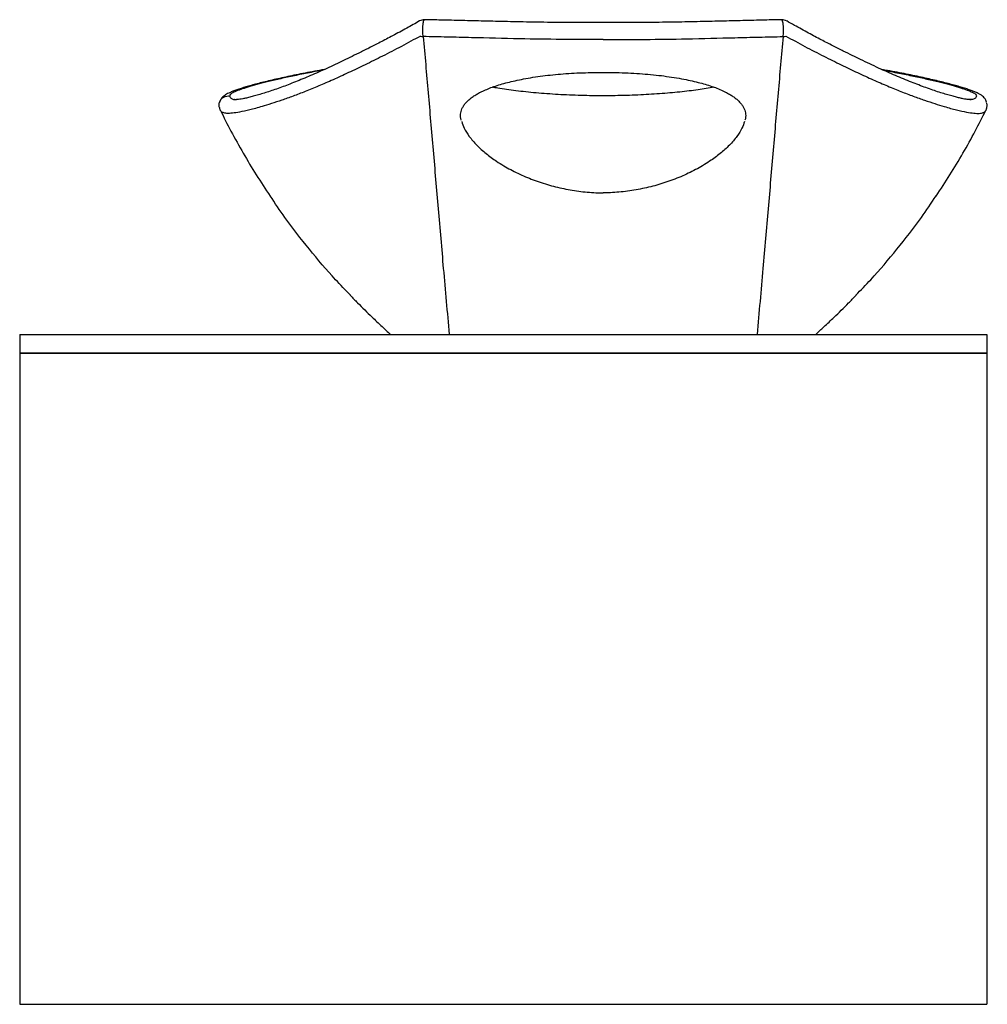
# Model space of a CAD drawing. Header units: millimetres. Extents: x 3652.907 to 3653.427, y 1962.525 to 1963.054.
import ezdxf

# ---------------------------------------------------------------- set-up
doc = ezdxf.new("R2010")
doc.units = ezdxf.units.MM
doc.layers.add('SANINDUSA', color=3, linetype='Continuous')

msp = doc.modelspace()

# ---------------------------------------------------------------- linework, layer by layer
at = {"layer": 'SANINDUSA'}
for p, q in [((3652.906717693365, 1962.885106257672), (3652.906717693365, 1962.875106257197)), ((3652.906717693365, 1962.885106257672), (3653.426717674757, 1962.885106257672)), ((3653.426717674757, 1962.885106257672), (3653.426717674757, 1962.875106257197)), ((3652.906717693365, 1962.875106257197), (3653.426717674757, 1962.875106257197)), ((3652.906717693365, 1962.874906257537), (3653.426717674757, 1962.874906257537)), ((3652.906717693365, 1962.874906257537), (3652.906717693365, 1962.52490624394)), ((3653.426717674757, 1962.874906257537), (3653.426717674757, 1962.52490624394)), ((3652.906717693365, 1962.52490624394), (3653.426717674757, 1962.52490624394))]:
    msp.add_line(p, q, dxfattribs=at)
for centre, radius, start, end in [((3653.124248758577, 1963.049258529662), 0.005000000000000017, 88.84930043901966, 119.7795505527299), ((3653.31658911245, 1963.049258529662), 0.004999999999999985, 60.2204494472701, 91.09975401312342), ((3653.124036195, 1963.050963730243), 0.005782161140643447, 251.1176798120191, 266.5951385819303), ((3653.316801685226, 1963.050963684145), 0.005782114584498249, 273.4047987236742, 288.8823828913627)]:
    msp.add_arc(centre, radius, start, end, dxfattribs=at)
for points, knots in [([(3653.121736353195, 1963.053590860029), (3653.11943247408, 1963.052285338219), (3653.114590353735, 1963.049541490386), (3653.10746599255, 1963.045710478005), (3653.100685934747, 1963.042164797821), (3653.094630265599, 1963.03908120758), (3653.089183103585, 1963.036362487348), (3653.084259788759, 1963.033945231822), (3653.079677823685, 1963.031722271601), (3653.075192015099, 1963.029601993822), (3653.070705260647, 1963.027537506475), (3653.06628369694, 1963.025563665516), (3653.062010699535, 1963.023716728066), (3653.057889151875, 1963.021996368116), (3653.053923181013, 1963.020402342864), (3653.050117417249, 1963.018934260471), (3653.046476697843, 1963.017591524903), (3653.043006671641, 1963.016373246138), (3653.039712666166, 1963.01527806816), (3653.036602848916, 1963.014304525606), (3653.033669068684, 1963.013446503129), (3653.031001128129, 1963.012721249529), (3653.028653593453, 1963.012145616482), (3653.026654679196, 1963.011722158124), (3653.024993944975, 1963.011441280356), (3653.023726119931, 1963.011298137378), (3653.022844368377, 1963.011257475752), (3653.02230199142, 1963.011280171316), (3653.022180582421, 1963.011299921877), (3653.022128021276, 1963.011308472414)], [0, 0, 0, 0, 0.0403280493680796, 0.08475846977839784, 0.1248029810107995, 0.1615638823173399, 0.1957687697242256, 0.2279365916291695, 0.2582902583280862, 0.2902167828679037, 0.3245497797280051, 0.3594823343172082, 0.3950710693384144, 0.4313506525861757, 0.4683555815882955, 0.5061196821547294, 0.5446761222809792, 0.5840574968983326, 0.6242951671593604, 0.6654199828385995, 0.7074678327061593, 0.7507751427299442, 0.7922598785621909, 0.8330864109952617, 0.8730302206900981, 0.9117759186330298, 0.9449971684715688, 0.9761878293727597, 1, 1, 1, 1]), ([(3653.123692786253, 1963.045191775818), (3653.12362723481, 1963.045605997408), (3653.123497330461, 1963.046426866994), (3653.123425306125, 1963.048169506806), (3653.123445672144, 1963.049991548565), (3653.123565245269, 1963.051670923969), (3653.123782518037, 1963.053113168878), (3653.124042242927, 1963.053981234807), (3653.124243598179, 1963.054288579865), (3653.124335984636, 1963.054242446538), (3653.124350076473, 1963.054235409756)], [0, 0, 0, 0, 0.1468277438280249, 0.2909709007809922, 0.433248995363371, 0.57453568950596, 0.7047272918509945, 0.8617621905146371, 0.9789143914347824, 1, 1, 1, 1]), ([(3653.220418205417, 1963.052747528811), (3653.21828861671, 1963.052732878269), (3653.21092418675, 1963.052682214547), (3653.198305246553, 1963.052736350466), (3653.183267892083, 1963.052903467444), (3653.169272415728, 1963.053193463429), (3653.156576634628, 1963.0534934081), (3653.144683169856, 1963.053789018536), (3653.134011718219, 1963.054046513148), (3653.12731489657, 1963.054196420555), (3653.12435094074, 1963.054262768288)], [0, 0, 0, 0, 0.06624234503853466, 0.2290757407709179, 0.3926524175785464, 0.5344764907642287, 0.6653104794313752, 0.7889916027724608, 0.9066094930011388, 0.9999999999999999, 0.9999999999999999, 0.9999999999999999, 0.9999999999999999]), ([(3653.316489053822, 1963.054269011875), (3653.314715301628, 1963.054226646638), (3653.309237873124, 1963.054095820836), (3653.299835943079, 1963.053881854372), (3653.288077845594, 1963.053586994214), (3653.275662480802, 1963.053288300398), (3653.26248975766, 1963.052995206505), (3653.248158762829, 1963.052783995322), (3653.234035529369, 1963.052686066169), (3653.224583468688, 1963.05272546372), (3653.220419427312, 1963.052742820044)], [0, 0, 0, 0, 0.0558975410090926, 0.1726141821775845, 0.2952175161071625, 0.4240796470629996, 0.5604383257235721, 0.7059765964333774, 0.8704699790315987, 1, 1, 1, 1]), ([(3653.317145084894, 1963.045191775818), (3653.317210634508, 1963.045605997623), (3653.317340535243, 1963.046426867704), (3653.317412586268, 1963.048169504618), (3653.317392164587, 1963.049991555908), (3653.31727265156, 1963.051670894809), (3653.31705532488, 1963.053113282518), (3653.316795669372, 1963.05398076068), (3653.316595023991, 1963.054288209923), (3653.316503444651, 1963.054242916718), (3653.316490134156, 1963.054236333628)], [0, 0, 0, 0, 0.1469986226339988, 0.2913095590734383, 0.4337532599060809, 0.5752042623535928, 0.7055475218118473, 0.8627650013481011, 0.9800537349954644, 1, 1, 1, 1]), ([(3653.418719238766, 1963.011307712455), (3653.418718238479, 1963.011307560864), (3653.418707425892, 1963.011305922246), (3653.418408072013, 1963.011266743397), (3653.417805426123, 1963.011262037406), (3653.416857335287, 1963.011320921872), (3653.415595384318, 1963.011480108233), (3653.414002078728, 1963.011758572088), (3653.412081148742, 1963.012170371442), (3653.409836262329, 1963.012722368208), (3653.407269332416, 1963.013418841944), (3653.404365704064, 1963.014264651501), (3653.401170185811, 1963.015262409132), (3653.397703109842, 1963.01641602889), (3653.394052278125, 1963.017701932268), (3653.390221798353, 1963.019122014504), (3653.386218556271, 1963.020676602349), (3653.382048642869, 1963.022365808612), (3653.377717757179, 1963.024189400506), (3653.373230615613, 1963.026147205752), (3653.368592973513, 1963.028238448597), (3653.363804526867, 1963.030463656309), (3653.359089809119, 1963.032720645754), (3653.354336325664, 1963.0350429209), (3653.349371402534, 1963.037496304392), (3653.343818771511, 1963.040290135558), (3653.337578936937, 1963.043496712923), (3653.330683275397, 1963.047151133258), (3653.324385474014, 1963.050560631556), (3653.320500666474, 1963.052812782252), (3653.319128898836, 1963.053608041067)], [0, 0, 0, 0, 0.003003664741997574, 0.0324680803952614, 0.0639647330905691, 0.09764411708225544, 0.1333664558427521, 0.1708416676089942, 0.2097338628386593, 0.2497290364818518, 0.290566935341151, 0.3320683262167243, 0.3754929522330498, 0.4177464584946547, 0.4589721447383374, 0.4992186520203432, 0.5385328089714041, 0.5769606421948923, 0.614547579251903, 0.651338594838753, 0.6873783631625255, 0.7227111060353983, 0.7573809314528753, 0.7870903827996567, 0.818185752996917, 0.853278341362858, 0.8907211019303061, 0.9312428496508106, 0.9757211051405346, 1, 1, 1, 1]), ([(3653.122164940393, 1963.045492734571), (3653.118753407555, 1963.043588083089), (3653.111928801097, 1963.039777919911), (3653.101867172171, 1963.034639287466), (3653.092353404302, 1963.029944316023), (3653.083469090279, 1963.025724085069), (3653.075125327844, 1963.021913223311), (3653.067377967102, 1963.018550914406), (3653.060191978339, 1963.015618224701), (3653.053571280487, 1963.013093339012), (3653.047503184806, 1963.010932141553), (3653.041961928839, 1963.009088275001), (3653.036096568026, 1963.007284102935), (3653.030234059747, 1963.00567967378), (3653.025010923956, 1963.004531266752), (3653.020996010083, 1963.003937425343), (3653.018010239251, 1963.003823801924), (3653.015931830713, 1963.004223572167), (3653.014903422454, 1963.004813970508), (3653.014708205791, 1963.005381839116), (3653.014672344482, 1963.005486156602)], [0, 0, 0, 0, 0.05162769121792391, 0.1032786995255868, 0.1530468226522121, 0.2028309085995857, 0.2525918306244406, 0.3030831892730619, 0.3535968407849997, 0.4040928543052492, 0.4553772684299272, 0.5066771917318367, 0.5579659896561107, 0.6355540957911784, 0.7131436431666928, 0.7808461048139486, 0.8485484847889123, 0.9166154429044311, 0.9846822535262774, 1, 1, 1, 1]), ([(3653.220418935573, 1963.04360556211), (3653.212937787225, 1963.043603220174), (3653.197969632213, 1963.043598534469), (3653.174338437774, 1963.043978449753), (3653.153873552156, 1963.044494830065), (3653.136599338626, 1963.044912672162), (3653.127994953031, 1963.045098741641), (3653.123692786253, 1963.045191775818)], [0, 0, 0, 0, 0.2311497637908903, 0.4624805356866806, 0.7309055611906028, 0.8654535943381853, 1, 1, 1, 1]), ([(3653.123692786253, 1963.045191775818), (3653.124572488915, 1963.035153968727), (3653.126331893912, 1963.015078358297), (3653.1289948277, 1962.984170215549), (3653.131700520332, 1962.952670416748), (3653.134541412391, 1962.919744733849), (3653.136589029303, 1962.896940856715), (3653.13765168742, 1962.885106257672)], [0, 0, 0, 0, 0.1968932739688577, 0.3937864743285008, 0.5906803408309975, 0.7875741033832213, 1, 1, 1, 1]), ([(3653.220418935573, 1963.04360556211), (3653.227900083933, 1963.043603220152), (3653.242868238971, 1963.043598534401), (3653.266499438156, 1963.043978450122), (3653.286964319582, 1963.044494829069), (3653.304238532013, 1963.044912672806), (3653.312842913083, 1963.045098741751), (3653.317145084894, 1963.045191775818)], [0, 0, 0, 0, 0.2311497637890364, 0.4624805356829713, 0.7309057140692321, 0.8654534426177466, 1, 1, 1, 1]), ([(3653.317145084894, 1963.045191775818), (3653.316265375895, 1963.035153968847), (3653.314505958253, 1963.015078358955), (3653.311843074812, 1962.984170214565), (3653.309137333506, 1962.9526704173), (3653.306296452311, 1962.919744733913), (3653.30424883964, 1962.896940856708), (3653.303186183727, 1962.885106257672)], [0, 0, 0, 0, 0.1968932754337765, 0.3937864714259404, 0.5906803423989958, 0.7875741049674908, 1, 1, 1, 1]), ([(3653.318672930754, 1963.045492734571), (3653.322084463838, 1963.043588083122), (3653.328909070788, 1963.039777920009), (3653.338970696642, 1963.034639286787), (3653.348484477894, 1963.029944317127), (3653.35736877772, 1963.025724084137), (3653.365712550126, 1963.021913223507), (3653.373459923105, 1963.0185509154), (3653.380645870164, 1963.015618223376), (3653.387266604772, 1963.013093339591), (3653.393334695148, 1963.010932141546), (3653.398875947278, 1963.009088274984), (3653.404741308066, 1963.007284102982), (3653.410603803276, 1963.005679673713), (3653.415826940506, 1963.004531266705), (3653.419841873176, 1963.003937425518), (3653.422827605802, 1963.003823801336), (3653.424906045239, 1963.004223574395), (3653.425934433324, 1963.004813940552), (3653.426129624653, 1963.005381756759), (3653.426165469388, 1963.005486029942)], [0, 0, 0, 0, 0.05162801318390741, 0.1032793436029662, 0.1530477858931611, 0.202832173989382, 0.2525934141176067, 0.3030850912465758, 0.3535990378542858, 0.4040953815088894, 0.4553801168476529, 0.5066803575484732, 0.5579694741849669, 0.6355580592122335, 0.7131480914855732, 0.7808509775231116, 0.8485537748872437, 0.9166211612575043, 0.9846883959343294, 0.9999999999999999, 0.9999999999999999, 0.9999999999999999, 0.9999999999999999]), ([(3653.070541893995, 1963.027475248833), (3653.069680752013, 1963.027326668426), (3653.06698787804, 1963.026862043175), (3653.062715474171, 1963.026070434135), (3653.057722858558, 1963.025106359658), (3653.053028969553, 1963.024145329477), (3653.048597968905, 1963.023196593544), (3653.044432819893, 1963.022264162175), (3653.040516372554, 1963.021345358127), (3653.036879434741, 1963.020449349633), (3653.033523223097, 1963.019578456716), (3653.030448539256, 1963.018734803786), (3653.027652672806, 1963.017918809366), (3653.025135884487, 1963.017132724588), (3653.022871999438, 1963.016363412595), (3653.020858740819, 1963.015602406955), (3653.019234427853, 1963.014891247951), (3653.018049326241, 1963.014286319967), (3653.016936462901, 1963.013605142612), (3653.015915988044, 1963.012757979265), (3653.01500824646, 1963.011667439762), (3653.014441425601, 1963.010630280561), (3653.01429411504, 1963.010081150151), (3653.014258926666, 1963.009949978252)], [0, 0, 0, 0, 0.02589339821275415, 0.08097115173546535, 0.1360853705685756, 0.1912162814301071, 0.2451618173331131, 0.3001347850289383, 0.3550203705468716, 0.4098711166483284, 0.4647468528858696, 0.5197041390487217, 0.5748430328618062, 0.6303070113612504, 0.6863872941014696, 0.7433162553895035, 0.8026318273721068, 0.8445088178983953, 0.8788825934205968, 0.9145581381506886, 0.9502528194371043, 0.9881167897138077, 1, 1, 1, 1]), ([(3653.069598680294, 1963.027054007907), (3653.069027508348, 1963.026955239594), (3653.065385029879, 1963.026325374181), (3653.059335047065, 1963.025145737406), (3653.051491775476, 1963.023533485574), (3653.044456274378, 1963.021952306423), (3653.038179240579, 1963.02042891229), (3653.032748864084, 1963.018984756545), (3653.028203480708, 1963.017640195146), (3653.02445065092, 1963.016368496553), (3653.021667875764, 1963.015206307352), (3653.019870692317, 1963.014146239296), (3653.019695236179, 1963.013555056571), (3653.019607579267, 1963.013259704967)], [0, 0, 0, 0, 0.01750208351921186, 0.111614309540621, 0.2054165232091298, 0.3008626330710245, 0.3966515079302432, 0.4925491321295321, 0.5883232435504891, 0.6837569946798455, 0.789122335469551, 0.8946466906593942, 1, 1, 1, 1]), ([(3653.144135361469, 1963.000246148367), (3653.144123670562, 1963.000281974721), (3653.143920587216, 1963.000904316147), (3653.143785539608, 1963.002017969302), (3653.143738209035, 1963.003533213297), (3653.143971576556, 1963.004895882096), (3653.144469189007, 1963.006340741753), (3653.145274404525, 1963.007833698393), (3653.146402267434, 1963.009356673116), (3653.147812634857, 1963.010837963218), (3653.14950012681, 1963.012265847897), (3653.151375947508, 1963.013563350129), (3653.153470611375, 1963.014779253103), (3653.155811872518, 1963.015963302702), (3653.158552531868, 1963.017158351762), (3653.161715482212, 1963.018342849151), (3653.165209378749, 1963.019467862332), (3653.169041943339, 1963.020529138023), (3653.17321916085, 1963.021519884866), (3653.177787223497, 1963.022455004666), (3653.182708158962, 1963.023308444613), (3653.187942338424, 1963.024058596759), (3653.193387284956, 1963.024686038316), (3653.199038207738, 1963.025187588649), (3653.204885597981, 1963.025562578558), (3653.210916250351, 1963.025800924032), (3653.216116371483, 1963.02591003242), (3653.219301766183, 1963.025889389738), (3653.220418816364, 1963.025882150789)], [0, 0, 0, 0, 0.002006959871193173, 0.03486300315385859, 0.06766461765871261, 0.09930664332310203, 0.1310901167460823, 0.1651124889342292, 0.1981412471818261, 0.2307170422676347, 0.2631135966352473, 0.2953399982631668, 0.3241717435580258, 0.354437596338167, 0.3899295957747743, 0.4270147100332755, 0.4660127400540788, 0.5070836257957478, 0.5503428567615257, 0.595918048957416, 0.6454397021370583, 0.6960772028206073, 0.7479696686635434, 0.8011886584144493, 0.8557769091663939, 0.9117415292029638, 0.9690496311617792, 0.9999999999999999, 0.9999999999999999, 0.9999999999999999, 0.9999999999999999]), ([(3653.220418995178, 1963.025881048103), (3653.221677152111, 1963.025888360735), (3653.225093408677, 1963.025908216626), (3653.230611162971, 1963.025782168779), (3653.236899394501, 1963.025513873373), (3653.242988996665, 1963.025096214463), (3653.248860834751, 1963.024540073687), (3653.254501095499, 1963.02384689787), (3653.259900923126, 1963.023021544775), (3653.264873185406, 1963.022100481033), (3653.269381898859, 1963.021120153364), (3653.273395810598, 1963.020105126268), (3653.277182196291, 1963.018990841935), (3653.280720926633, 1963.017772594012), (3653.283978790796, 1963.016448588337), (3653.286669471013, 1963.015155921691), (3653.288888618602, 1963.013910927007), (3653.29071096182, 1963.012721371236), (3653.292369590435, 1963.011423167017), (3653.293841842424, 1963.010020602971), (3653.295066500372, 1963.008552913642), (3653.295999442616, 1963.007086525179), (3653.296645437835, 1963.005635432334), (3653.297022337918, 1963.004197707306), (3653.297106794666, 1963.00272462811), (3653.296996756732, 1963.001355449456), (3653.296742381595, 1963.00046805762), (3653.296659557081, 1963.000179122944)], [0, 0, 0, 0, 0.03482205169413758, 0.09455184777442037, 0.1528992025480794, 0.2097787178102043, 0.2651631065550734, 0.319073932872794, 0.3715751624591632, 0.4227650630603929, 0.4673764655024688, 0.5093515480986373, 0.5491380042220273, 0.5909972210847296, 0.6304073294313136, 0.6675977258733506, 0.6967166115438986, 0.7250003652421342, 0.7545135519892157, 0.786612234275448, 0.8186784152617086, 0.8506764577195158, 0.8827847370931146, 0.9154722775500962, 0.9495783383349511, 0.9835827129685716, 1, 1, 1, 1]), ([(3653.426639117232, 1963.009803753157), (3653.426632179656, 1963.009835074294), (3653.426550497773, 1963.010203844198), (3653.426167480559, 1963.011088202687), (3653.425401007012, 1963.012241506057), (3653.424398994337, 1963.01323651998), (3653.423283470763, 1963.014001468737), (3653.422436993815, 1963.014464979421), (3653.421321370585, 1963.015021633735), (3653.419837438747, 1963.015657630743), (3653.417773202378, 1963.016432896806), (3653.415437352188, 1963.017218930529), (3653.412800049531, 1963.018034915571), (3653.409913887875, 1963.018868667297), (3653.406774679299, 1963.019721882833), (3653.403360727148, 1963.020599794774), (3653.39966993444, 1963.021501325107), (3653.395702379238, 1963.0224245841), (3653.391458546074, 1963.023366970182), (3653.386980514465, 1963.024318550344), (3653.382244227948, 1963.025278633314), (3653.377251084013, 1963.026233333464), (3653.373258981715, 1963.02696858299), (3653.370868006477, 1963.027378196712), (3653.370315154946, 1963.027472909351)], [0, 0, 0, 0, 0.002993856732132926, 0.03524917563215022, 0.07060256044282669, 0.1073887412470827, 0.1462404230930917, 0.1759022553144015, 0.2053660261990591, 0.2646453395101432, 0.3201738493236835, 0.3789052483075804, 0.435979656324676, 0.4913950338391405, 0.5463953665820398, 0.6011871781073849, 0.6559008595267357, 0.710627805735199, 0.7654155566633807, 0.8203234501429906, 0.8740288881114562, 0.9287781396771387, 0.9835317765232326, 1, 1, 1, 1]), ([(3653.371246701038, 1963.027052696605), (3653.371815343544, 1963.026954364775), (3653.375455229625, 1963.026324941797), (3653.381502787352, 1963.025145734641), (3653.389346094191, 1963.023533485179), (3653.396381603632, 1963.02195230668), (3653.402658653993, 1963.020428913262), (3653.408088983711, 1963.018984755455), (3653.412634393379, 1963.01764019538), (3653.416387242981, 1963.016368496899), (3653.419169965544, 1963.01520630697), (3653.420967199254, 1963.014146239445), (3653.42114265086, 1963.013555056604), (3653.4212303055, 1963.013259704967)], [0, 0, 0, 0, 0.017426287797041, 0.1115458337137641, 0.2053552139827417, 0.3008087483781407, 0.3966050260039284, 0.4925099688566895, 0.5882914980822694, 0.6837326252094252, 0.7891060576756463, 0.8946385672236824, 1, 1, 1, 1]), ([(3653.220419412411, 1963.013357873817), (3653.218509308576, 1963.013364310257), (3653.214529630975, 1963.013377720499), (3653.208494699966, 1963.013506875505), (3653.202336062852, 1963.013719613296), (3653.196230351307, 1963.014021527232), (3653.190244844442, 1963.014407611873), (3653.184434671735, 1963.014873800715), (3653.178864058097, 1963.015411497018), (3653.173552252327, 1963.016014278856), (3653.168527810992, 1963.016680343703), (3653.164252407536, 1963.017319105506), (3653.16173777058, 1963.017766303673), (3653.160731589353, 1963.017945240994)], [0, 0, 0, 0, 0.09114201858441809, 0.189893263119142, 0.2886635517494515, 0.3872152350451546, 0.4856859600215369, 0.5817382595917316, 0.6757277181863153, 0.7672112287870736, 0.8559116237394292, 0.9423459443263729, 1, 1, 1, 1]), ([(3653.280130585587, 1963.017939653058), (3653.280098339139, 1963.017933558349), (3653.278742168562, 1963.017677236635), (3653.275855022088, 1963.017215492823), (3653.271418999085, 1963.016553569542), (3653.266653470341, 1963.015940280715), (3653.261603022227, 1963.015374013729), (3653.256289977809, 1963.014865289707), (3653.250753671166, 1963.014420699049), (3653.245020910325, 1963.014046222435), (3653.239098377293, 1963.013746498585), (3653.23302475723, 1963.013523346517), (3653.226847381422, 1963.013395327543), (3653.222634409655, 1963.013341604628), (3653.220491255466, 1963.013355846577), (3653.220419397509, 1963.013356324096)], [0, 0, 0, 0, 0.001887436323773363, 0.07937883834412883, 0.1598778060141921, 0.2436688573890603, 0.3306361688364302, 0.4201302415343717, 0.5118984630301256, 0.6055553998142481, 0.700983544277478, 0.7990268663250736, 0.8977121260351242, 0.9965703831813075, 1, 1, 1, 1]), ([(3653.014032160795, 1963.009330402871), (3653.014033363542, 1963.00935660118), (3653.014060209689, 1963.009941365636), (3653.014633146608, 1963.011006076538), (3653.015720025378, 1963.01228781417), (3653.017229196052, 1963.013115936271), (3653.018517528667, 1963.013333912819), (3653.019309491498, 1963.013297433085), (3653.019539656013, 1963.013268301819), (3653.019607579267, 1963.013259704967)], [0, 0, 0, 0, 0.01051288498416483, 0.2346548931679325, 0.4587969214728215, 0.6829376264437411, 0.9070834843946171, 0.9725796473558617, 1, 1, 1, 1]), ([(3653.019607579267, 1963.013259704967), (3653.019713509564, 1963.012943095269), (3653.019979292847, 1963.012148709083), (3653.021052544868, 1963.011434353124), (3653.022535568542, 1963.011331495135), (3653.023211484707, 1963.011284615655)], [0, 0, 0, 0, 0.2650557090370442, 0.6650352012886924, 1, 1, 1, 1]), ([(3653.4212303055, 1963.013259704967), (3653.421124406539, 1963.012943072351), (3653.420858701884, 1963.012148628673), (3653.419781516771, 1963.011432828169), (3653.418292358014, 1963.01132984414), (3653.417610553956, 1963.011282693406)], [0, 0, 0, 0, 0.2643118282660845, 0.6631687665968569, 1, 1, 1, 1]), ([(3653.014147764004, 1963.007054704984), (3653.014069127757, 1963.007280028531), (3653.013813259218, 1963.008013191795), (3653.013942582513, 1963.008791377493), (3653.014032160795, 1963.009330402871)], [0, 0, 0, 0, 0.3073306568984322, 1, 1, 1, 1]), ([(3653.014065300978, 1963.007030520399), (3653.01407591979, 1963.006991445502), (3653.014099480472, 1963.006904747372), (3653.014111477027, 1963.006858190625), (3653.014183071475, 1963.006591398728), (3653.014339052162, 1963.006079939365), (3653.014527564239, 1963.005728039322), (3653.014658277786, 1963.005484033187)], [0, 0, 0, 0, 0.1473502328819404, 0.3269359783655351, 0.4802571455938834, 0.6396123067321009, 1, 1, 1, 1]), ([(3653.014639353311, 1963.005469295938), (3653.016506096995, 1963.001767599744), (3653.020385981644, 1962.994073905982), (3653.026839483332, 1962.982521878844), (3653.033824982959, 1962.970809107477), (3653.038859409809, 1962.963157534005), (3653.041369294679, 1962.959342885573)], [0, 0, 0, 0, 0.237360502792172, 0.493335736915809, 0.7474054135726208, 1, 1, 1, 1]), ([(3653.399468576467, 1962.959342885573), (3653.401978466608, 1962.963157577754), (3653.407013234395, 1962.970809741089), (3653.413995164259, 1962.982516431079), (3653.420449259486, 1962.994068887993), (3653.424331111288, 1963.0017663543), (3653.42619845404, 1963.005469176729)], [0, 0, 0, 0, 0.2526301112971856, 0.5067687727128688, 0.7627339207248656, 0.9999999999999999, 0.9999999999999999, 0.9999999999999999, 0.9999999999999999]), ([(3653.426183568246, 1963.005477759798), (3653.426259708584, 1963.00560708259), (3653.426458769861, 1963.005945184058), (3653.426635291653, 1963.006521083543), (3653.42672989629, 1963.006870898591), (3653.426743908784, 1963.006925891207), (3653.426766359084, 1963.007007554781), (3653.426773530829, 1963.007033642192)], [0, 0, 0, 0, 0.194273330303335, 0.5079081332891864, 0.7116632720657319, 0.9078908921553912, 1, 1, 1, 1]), ([(3653.426691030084, 1963.007057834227), (3653.426769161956, 1963.007282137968), (3653.427026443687, 1963.008020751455), (3653.426895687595, 1963.008804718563), (3653.426804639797, 1963.009350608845)], [0, 0, 0, 0, 0.303682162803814, 1, 1, 1, 1]), ([(3653.144371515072, 1962.999602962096), (3653.144775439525, 1962.998375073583), (3653.145672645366, 1962.995647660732), (3653.148471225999, 1962.991312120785), (3653.152403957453, 1962.986718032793), (3653.157392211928, 1962.982235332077), (3653.162342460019, 1962.978610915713), (3653.168032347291, 1962.975036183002), (3653.174529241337, 1962.971580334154), (3653.182782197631, 1962.968073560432), (3653.191436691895, 1962.965219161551), (3653.200396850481, 1962.963076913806), (3653.209546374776, 1962.961668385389), (3653.216274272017, 1962.961181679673), (3653.219898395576, 1962.961117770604), (3653.220418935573, 1962.961108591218)], [0, 0, 0, 0, 0.05767024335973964, 0.128098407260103, 0.2087138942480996, 0.2897162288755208, 0.370512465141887, 0.4211915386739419, 0.5160497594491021, 0.6111947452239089, 0.7060626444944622, 0.7987801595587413, 0.8917716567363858, 0.9844549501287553, 1, 1, 1, 1]), ([(3653.296466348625, 1962.999602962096), (3653.296062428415, 1962.99837507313), (3653.295165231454, 1962.99564765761), (3653.292366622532, 1962.99131212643), (3653.28843391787, 1962.986718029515), (3653.283445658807, 1962.982235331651), (3653.278495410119, 1962.978610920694), (3653.272805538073, 1962.975036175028), (3653.266308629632, 1962.971580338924), (3653.258055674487, 1962.968073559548), (3653.249401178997, 1962.965219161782), (3653.240441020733, 1962.963076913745), (3653.231291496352, 1962.961668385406), (3653.22456359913, 1962.961181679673), (3653.22093947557, 1962.961117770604), (3653.220418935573, 1962.961108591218)], [0, 0, 0, 0, 0.05767022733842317, 0.1280984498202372, 0.2087138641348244, 0.2897162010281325, 0.3705124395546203, 0.421191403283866, 0.5160497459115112, 0.6111947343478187, 0.7060626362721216, 0.7987801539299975, 0.8917716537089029, 0.9844549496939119, 0.9999999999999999, 0.9999999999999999, 0.9999999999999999, 0.9999999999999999]), ([(3653.08453554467, 1962.906178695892), (3653.081844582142, 1962.908929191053), (3653.074120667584, 1962.916823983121), (3653.062360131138, 1962.930776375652), (3653.050603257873, 1962.945785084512), (3653.044019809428, 1962.95564917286), (3653.041429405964, 1962.959530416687)], [0, 0, 0, 0, 0.1680066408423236, 0.4822322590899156, 0.7962728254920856, 1, 1, 1, 1]), ([(3653.356298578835, 1962.906174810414), (3653.358990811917, 1962.908926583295), (3653.366716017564, 1962.916822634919), (3653.378477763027, 1962.930776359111), (3653.390234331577, 1962.945784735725), (3653.396817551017, 1962.955648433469), (3653.399407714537, 1962.9595292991)], [0, 0, 0, 0, 0.1680753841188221, 0.482282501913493, 0.796304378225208, 0.9999999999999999, 0.9999999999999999, 0.9999999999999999, 0.9999999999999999]), ([(3653.084417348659, 1962.90608646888), (3653.085746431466, 1962.904721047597), (3653.088416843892, 1962.901977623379), (3653.092264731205, 1962.898160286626), (3653.096653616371, 1962.893903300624), (3653.101180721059, 1962.889625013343), (3653.104574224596, 1962.886495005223), (3653.106079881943, 1962.885106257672)], [0, 0, 0, 0, 0.1730878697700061, 0.3477706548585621, 0.5242086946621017, 0.7888970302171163, 1, 1, 1, 1]), ([(3653.334758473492, 1962.885106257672), (3653.336223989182, 1962.886457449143), (3653.339530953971, 1962.889506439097), (3653.343994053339, 1962.893719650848), (3653.348402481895, 1962.897991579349), (3653.352372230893, 1962.901927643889), (3653.355070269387, 1962.904699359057), (3653.356420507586, 1962.90608646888)], [0, 0, 0, 0, 0.2108888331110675, 0.475874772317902, 0.6516445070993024, 0.8256648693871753, 1, 1, 1, 1])]:
    msp.add_open_spline(points, degree=3, knots=knots, dxfattribs=at)

doc.saveas('drawing.dxf')
